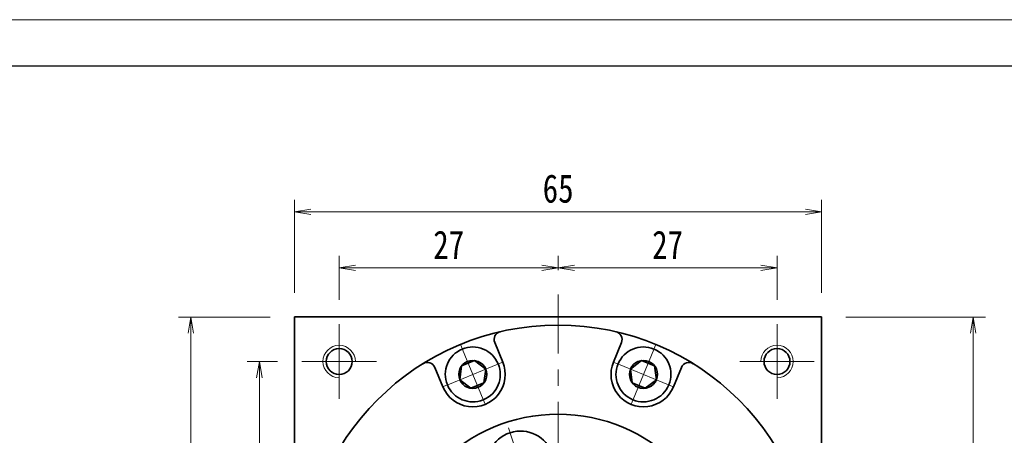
# Model space of a CAD drawing. Header units: millimetres. Extents: x -3 to 481, y -9 to 332.
# Tile 6 of 6: x 247 to 369, y 281 to 332. Entities that reach past the tile are written whole.
import ezdxf

# ---------------------------------------------------------------- set-up
doc = ezdxf.new("R2010")
doc.units = ezdxf.units.MM
doc.set_wipeout_variables(frame=1)
doc.linetypes.add('点画线', pattern=[18, 12, -2, 2, -2])
for name, color, linetype, lineweight in [('中心线层', 1, '点画线', 18), ('图框_外框线', 7, 'Continuous', 18), ('尺寸线层', 3, 'Continuous', 18), ('粗实线层', 7, 'Continuous', 35)]:
    doc.layers.add(name, color=color, linetype=linetype, lineweight=lineweight)
doc.styles.add('宋体', font='SimSun.ttf', dxfattribs={"width": 0.8})
doc.dimstyles.new('A水平标注$0', dxfattribs={"dimtxt": 3.5, "dimasz": 2, "dimexe": 1.5, "dimexo": 3, "dimgap": 1.1, "dimtad": 1, "dimtoh": 1, "dimdec": 4, "dimdsep": 46, "dimtxsty": '宋体', "dimblk": 'OPEN', "dimcen": 3, "dimclrd": 3, "dimclre": 3, "dimclrt": 6, "dimadec": 0, "dimazin": 0, "dimtm": 1e-09, "dimtfac": 1, "dimtdec": 4, "dimtix": 1, "dimtmove": 0, "dimatfit": 3, "dimldrblk": 'OPEN', "dimfxl": 0, "dimlwd": 13, "dimlwe": 13, "dimarcsym": 0})

# ---------------------------------------------------------------- blocks, each defined once
blk = doc.blocks.new('_Open')
at = {"color": 0, "linetype": 'ByBlock', "lineweight": -2}
for p, q in [((-1, 0.167), (0, 0)), ((-1, -0.167), (0, 0)), ((0, 0), (-1, 0))]:
    blk.add_line(p, q, dxfattribs=at)
blk = doc.blocks.new('*D15')
at = {"layer": 'Defpoints', "color": 0, "transparency": 16777216}
for p in [(313.53, 301.52), (313.53, 298.23), (286.53, 294.55)]:
    blk.add_point(p, dxfattribs=at)
at = {"layer": '尺寸线层', "color": 3, "lineweight": 13, "transparency": 16777216}
for p, q in [((286.53, 297.55), (286.53, 303.02)), ((313.53, 301.23), (313.53, 303.02)), ((288.53, 301.52), (311.53, 301.52))]:
    blk.add_line(p, q, dxfattribs=at)
at = {"layer": '尺寸线层', "color": 3, "lineweight": 13, "transparency": 16777216, "xscale": 2, "yscale": 2, "zscale": 2, "rotation": 180}
blk.add_blockref('_Open', (286.53, 301.52), dxfattribs=at)
at = {"layer": '尺寸线层', "color": 3, "lineweight": 13, "transparency": 16777216, "xscale": 2, "yscale": 2, "zscale": 2}
blk.add_blockref('_Open', (313.53, 301.52), dxfattribs=at)
at = {"layer": '尺寸线层', "color": 6, "transparency": 16777216, "insert": (300.03, 304.37), "char_height": 3.5, "attachment_point": 5, "style": '宋体', "bg_fill": 3, "box_fill_scale": 1.1, "bg_fill_color": 256, "bg_fill_true_color": 13158600, "bg_fill_transparency": 0}
blk.add_mtext('27', dxfattribs=at)
blk = doc.blocks.new('*D16')
at = {"layer": 'Defpoints', "color": 0, "transparency": 16777216}
for p in [(340.53, 301.52), (313.53, 298.23), (340.53, 294.55)]:
    blk.add_point(p, dxfattribs=at)
at = {"layer": '尺寸线层', "color": 3, "lineweight": 13, "transparency": 16777216}
for p, q in [((313.53, 301.23), (313.53, 303.02)), ((340.53, 297.55), (340.53, 303.02)), ((315.53, 301.52), (338.53, 301.52))]:
    blk.add_line(p, q, dxfattribs=at)
at = {"layer": '尺寸线层', "color": 3, "lineweight": 13, "transparency": 16777216, "xscale": 2, "yscale": 2, "zscale": 2, "rotation": 180}
blk.add_blockref('_Open', (313.53, 301.52), dxfattribs=at)
at = {"layer": '尺寸线层', "color": 3, "lineweight": 13, "transparency": 16777216, "xscale": 2, "yscale": 2, "zscale": 2}
blk.add_blockref('_Open', (340.53, 301.52), dxfattribs=at)
at = {"layer": '尺寸线层', "color": 6, "transparency": 16777216, "insert": (327.03, 304.37), "char_height": 3.5, "attachment_point": 5, "style": '宋体', "bg_fill": 3, "box_fill_scale": 1.1, "bg_fill_color": 256, "bg_fill_true_color": 13158600, "bg_fill_transparency": 0}
blk.add_mtext('27', dxfattribs=at)
blk = doc.blocks.new('*D17')
at = {"layer": 'Defpoints', "color": 0, "transparency": 16777216}
for p in [(281.93, 289.95), (276.68, 262.95), (278.03, 262.95)]:
    blk.add_point(p, dxfattribs=at)
at = {"layer": '尺寸线层', "color": 3, "lineweight": 13, "transparency": 16777216}
for p, q in [((278.93, 289.95), (275.18, 289.95)), ((276.68, 287.95), (276.68, 264.95)), ((275.03, 262.95), (275.18, 262.95))]:
    blk.add_line(p, q, dxfattribs=at)
at = {"layer": '尺寸线层', "color": 3, "lineweight": 13, "transparency": 16777216, "xscale": 2, "yscale": 2, "zscale": 2}
for p, rotation in [((276.68, 289.95), 90), ((276.68, 262.95), 270)]:
    blk.add_blockref('_Open', p, dxfattribs=dict(at, rotation=rotation))
at = {"layer": '尺寸线层', "color": 6, "transparency": 16777216, "insert": (273.83, 276.45), "char_height": 3.5, "attachment_point": 5, "rotation": 90, "style": '宋体', "bg_fill": 3, "box_fill_scale": 1.1, "bg_fill_color": 256, "bg_fill_true_color": 13158600, "bg_fill_transparency": 0}
blk.add_mtext('27', dxfattribs=at)
blk = doc.blocks.new('*D19')
at = {"layer": 'Defpoints', "color": 0, "transparency": 16777216}
for p in [(268.22, 295.45), (281.03, 295.45), (281.03, 230.45)]:
    blk.add_point(p, dxfattribs=at)
at = {"layer": '尺寸线层', "color": 3, "lineweight": 13, "transparency": 16777216}
for p, q in [((278.03, 295.45), (266.72, 295.45)), ((268.22, 232.45), (268.22, 293.45)), ((278.03, 230.45), (266.72, 230.45))]:
    blk.add_line(p, q, dxfattribs=at)
at = {"layer": '尺寸线层', "color": 3, "lineweight": 13, "transparency": 16777216, "xscale": 2, "yscale": 2, "zscale": 2}
for p, rotation in [((268.22, 295.45), 90), ((268.22, 230.45), 270)]:
    blk.add_blockref('_Open', p, dxfattribs=dict(at, rotation=rotation))
at = {"layer": '尺寸线层', "color": 6, "transparency": 16777216, "insert": (265.37, 262.95), "char_height": 3.5, "attachment_point": 5, "rotation": 90, "style": '宋体', "bg_fill": 3, "box_fill_scale": 1.1, "bg_fill_color": 256, "bg_fill_true_color": 13158600, "bg_fill_transparency": 0}
blk.add_mtext('65', dxfattribs=at)
blk = doc.blocks.new('*D20')
at = {"layer": 'Defpoints', "color": 0, "transparency": 16777216}
for p in [(346.03, 308.44), (281.03, 295.45), (346.03, 295.45)]:
    blk.add_point(p, dxfattribs=at)
at = {"layer": '尺寸线层', "color": 3, "lineweight": 13, "transparency": 16777216}
for p, q in [((281.03, 298.45), (281.03, 309.94)), ((346.03, 298.45), (346.03, 309.94)), ((283.03, 308.44), (344.03, 308.44))]:
    blk.add_line(p, q, dxfattribs=at)
at = {"layer": '尺寸线层', "color": 3, "lineweight": 13, "transparency": 16777216, "xscale": 2, "yscale": 2, "zscale": 2, "rotation": 180}
blk.add_blockref('_Open', (281.03, 308.44), dxfattribs=at)
at = {"layer": '尺寸线层', "color": 3, "lineweight": 13, "transparency": 16777216, "xscale": 2, "yscale": 2, "zscale": 2}
blk.add_blockref('_Open', (346.03, 308.44), dxfattribs=at)
at = {"layer": '尺寸线层', "color": 6, "transparency": 16777216, "insert": (313.53, 311.29), "char_height": 3.5, "attachment_point": 5, "style": '宋体', "bg_fill": 3, "box_fill_scale": 1.1, "bg_fill_color": 256, "bg_fill_true_color": 13158600, "bg_fill_transparency": 0}
blk.add_mtext('65', dxfattribs=at)
blk = doc.blocks.new('*D22')
at = {"layer": 'Defpoints', "color": 0, "transparency": 16777216}
for p in [(346.03, 295.45), (343.33, 104.95), (364.72, 104.95)]:
    blk.add_point(p, dxfattribs=at)
at = {"layer": '尺寸线层', "color": 3, "lineweight": 13, "transparency": 16777216}
for p, q in [((349.03, 295.45), (366.22, 295.45)), ((364.72, 293.45), (364.72, 106.95)), ((346.33, 104.95), (366.22, 104.95))]:
    blk.add_line(p, q, dxfattribs=at)
at = {"layer": '尺寸线层', "color": 3, "lineweight": 13, "transparency": 16777216, "xscale": 2, "yscale": 2, "zscale": 2}
for p, rotation in [((364.72, 295.45), 90), ((364.72, 104.95), 270)]:
    blk.add_blockref('_Open', p, dxfattribs=dict(at, rotation=rotation))
at = {"layer": '尺寸线层', "color": 6, "transparency": 16777216, "insert": (361.87, 200.2), "char_height": 3.5, "attachment_point": 5, "rotation": 90, "style": '宋体', "bg_fill": 3, "box_fill_scale": 1.1, "bg_fill_color": 256, "bg_fill_true_color": 13158600, "bg_fill_transparency": 0}
blk.add_mtext('190.5', dxfattribs=at)
blk = doc.blocks.new('*X5')
at = {"layer": '中心线层', "linetype": '点画线', "lineweight": 18}
for p, q in [((0, -3.89), (0, 3.89)), ((-3.89, 0), (3.89, 0))]:
    blk.add_line(p, q, dxfattribs=at)
at = {"layer": '粗实线层'}
for p, q in [((-1.73, 0), (-0.87, 1.5)), ((-0.87, 1.5), (0.87, 1.5)), ((1.73, 0), (0.87, 1.5)), ((1.73, 0), (0.87, 1.5)), ((-1.73, 0), (-0.87, -1.5)), ((1.73, 0), (0.87, -1.5)), ((-0.87, -1.5), (0.87, -1.5))]:
    blk.add_line(p, q, dxfattribs=at)
blk.add_circle((0, 0), 1.73, dxfattribs=at)
for start, end in [(0, 180), (180, 360)]:
    blk.add_arc((0, 0), 3.39, start, end, dxfattribs=at)
blk = doc.blocks.new('*X7')
at = {"layer": '中心线层', "linetype": '点画线', "lineweight": 18}
for p, q in [((0, -4.76), (0, 4.76)), ((-4.76, 0), (4.76, 0))]:
    blk.add_line(p, q, dxfattribs=at)
at = {"layer": '粗实线层'}
for p, q in [((-2.31, 0), (-1.15, 2)), ((-1.15, 2), (1.15, 2)), ((2.31, 0), (1.15, 2)), ((2.31, 0), (1.15, 2)), ((-2.31, 0), (-1.15, -2)), ((2.31, 0), (1.15, -2)), ((-1.15, -2), (1.15, -2))]:
    blk.add_line(p, q, dxfattribs=at)
blk.add_circle((0, 0), 2.31, dxfattribs=at)
for start, end in [(0, 180), (180, 360)]:
    blk.add_arc((0, 0), 4.14, start, end, dxfattribs=at)
blk = doc.blocks.new('243gh_1')
at = {"layer": '粗实线层'}
blk.add_circle((0, 0), 8, dxfattribs=at)
blk.add_wipeout([(-10.86, 0), (-10.86, 0.02), (-10.86, 0.05), (-10.86, 0.07), (-10.86, 0.1), (-10.86, 0.12), (-10.86, 0.15), (-10.86, 0.17), (-10.86, 0.19), (-10.87, 0.22), (-10.87, 0.24), (-10.87, 0.27), (-10.87, 0.29), (-10.87, 0.32), (-10.87, 0.34), (-10.88, 0.36), (-10.88, 0.39), (-10.88, 0.41), (-10.88, 0.44), (-10.89, 0.46), (-10.89, 0.48), (-10.89, 0.51), (-10.89, 0.53), (-10.9, 0.56), (-10.9, 0.58), (-10.9, 0.6), (-10.91, 0.63), (-10.91, 0.65), (-10.92, 0.68), (-10.92, 0.7), (-10.92, 0.72), (-10.92, 0.72), (-10.96, 0.91), (-11.01, 1.1), (-11.06, 1.28), (-11.13, 1.47), (-11.2, 1.64), (-11.28, 1.82), (-11.37, 1.99), (-11.47, 2.16), (-11.57, 2.32), (-11.68, 2.48), (-11.8, 2.63), (-11.93, 2.77), (-12.06, 2.91), (-12.2, 3.05), (-12.34, 3.17), (-12.49, 3.29), (-12.65, 3.41), (-12.81, 3.51), (-12.97, 3.61), (-13.14, 3.7), (-13.32, 3.78), (-13.5, 3.86), (-13.68, 3.92), (-13.86, 3.98), (-14.05, 4.03), (-14.23, 4.07), (-14.42, 4.1), (-14.62, 4.12), (-14.81, 4.14), (-15, 4.14), (-15, 4.14), (-15.19, 4.14), (-15.38, 4.12), (-15.58, 4.1), (-15.77, 4.07), (-15.95, 4.03), (-16.14, 3.98), (-16.32, 3.92), (-16.5, 3.86), (-16.68, 3.78), (-16.86, 3.7), (-17.03, 3.61), (-17.19, 3.51), (-17.35, 3.41), (-17.51, 3.29), (-17.66, 3.17), (-17.8, 3.05), (-17.94, 2.91), (-18.07, 2.77), (-18.2, 2.63), (-18.32, 2.48), (-18.43, 2.32), (-18.53, 2.16), (-18.63, 1.99), (-18.72, 1.82), (-18.8, 1.64), (-18.87, 1.47), (-18.94, 1.28), (-18.99, 1.1), (-19.04, 0.91), (-19.08, 0.72), (-19.08, 0.72), (-19.08, 0.7), (-19.08, 0.68), (-19.09, 0.65), (-19.09, 0.63), (-19.1, 0.6), (-19.1, 0.58), (-19.1, 0.56), (-19.11, 0.53), (-19.11, 0.51), (-19.11, 0.48), (-19.11, 0.46), (-19.12, 0.44), (-19.12, 0.41), (-19.12, 0.39), (-19.12, 0.36), (-19.13, 0.34), (-19.13, 0.32), (-19.13, 0.29), (-19.13, 0.27), (-19.13, 0.24), (-19.13, 0.22), (-19.14, 0.19), (-19.14, 0.17), (-19.14, 0.15), (-19.14, 0.12), (-19.14, 0.1), (-19.14, 0.07), (-19.14, 0.05), (-19.14, 0.02), (-19.14, 0), (-19.14, 0), (-19.13, -0.22), (-19.12, -0.43), (-19.09, -0.65), (-19.05, -0.86), (-19, -1.07), (-18.94, -1.28), (-18.87, -1.48), (-18.78, -1.68), (-18.69, -1.88), (-18.59, -2.07), (-18.47, -2.25), (-18.35, -2.43), (-18.22, -2.61), (-18.08, -2.77), (-17.93, -2.93), (-17.77, -3.08), (-17.61, -3.22), (-17.43, -3.35), (-17.25, -3.47), (-17.07, -3.59), (-16.88, -3.69), (-16.68, -3.78), (-16.48, -3.87), (-16.28, -3.94), (-16.07, -4), (-15.86, -4.05), (-15.65, -4.09), (-15.43, -4.12), (-15.22, -4.13), (-15, -4.14), (-15, -4.14), (-14.78, -4.13), (-14.57, -4.12), (-14.35, -4.09), (-14.14, -4.05), (-13.93, -4), (-13.72, -3.94), (-13.52, -3.87), (-13.32, -3.78), (-13.12, -3.69), (-12.93, -3.59), (-12.75, -3.47), (-12.57, -3.35), (-12.39, -3.22), (-12.23, -3.08), (-12.07, -2.93), (-11.92, -2.77), (-11.78, -2.61), (-11.65, -2.43), (-11.53, -2.25), (-11.41, -2.07), (-11.31, -1.88), (-11.22, -1.68), (-11.13, -1.48), (-11.06, -1.28), (-11, -1.07), (-10.95, -0.86), (-10.91, -0.65), (-10.88, -0.43), (-10.87, -0.22)]).dxf.layer = '粗实线层'
blk.add_circle((0, 0), 20.5, dxfattribs=at)
blk.add_blockref('*X7', (-15, 0), dxfattribs=at)
for points in [[(-3.36, 10.33), (-3.33, 10.34), (-3.31, 10.34), (-3.29, 10.35), (-3.26, 10.36), (-3.24, 10.37), (-3.22, 10.38), (-3.2, 10.38), (-3.17, 10.39), (-3.15, 10.4), (-3.13, 10.41), (-3.1, 10.42), (-3.08, 10.43), (-3.06, 10.44), (-3.04, 10.45), (-3.02, 10.46), (-2.99, 10.47), (-2.97, 10.48), (-2.95, 10.49), (-2.93, 10.5), (-2.9, 10.51), (-2.88, 10.52), (-2.86, 10.53), (-2.84, 10.54), (-2.82, 10.55), (-2.79, 10.56), (-2.77, 10.57), (-2.75, 10.58), (-2.73, 10.59), (-2.71, 10.6), (-2.69, 10.61), (-2.69, 10.61), (-2.52, 10.71), (-2.36, 10.81), (-2.2, 10.92), (-2.05, 11.04), (-1.9, 11.16), (-1.76, 11.29), (-1.62, 11.43), (-1.49, 11.57), (-1.37, 11.72), (-1.26, 11.87), (-1.15, 12.03), (-1.05, 12.2), (-0.96, 12.37), (-0.87, 12.54), (-0.8, 12.72), (-0.73, 12.9), (-0.67, 13.08), (-0.62, 13.27), (-0.58, 13.45), (-0.54, 13.64), (-0.52, 13.83), (-0.5, 14.03), (-0.5, 14.22), (-0.5, 14.41), (-0.51, 14.6), (-0.53, 14.79), (-0.56, 14.99), (-0.6, 15.17), (-0.64, 15.36), (-0.7, 15.55), (-0.7, 15.55), (-0.76, 15.73), (-0.83, 15.91), (-0.91, 16.08), (-1, 16.25), (-1.1, 16.42), (-1.2, 16.58), (-1.31, 16.74), (-1.43, 16.89), (-1.56, 17.03), (-1.69, 17.17), (-1.83, 17.31), (-1.97, 17.44), (-2.12, 17.56), (-2.28, 17.67), (-2.44, 17.78), (-2.6, 17.87), (-2.77, 17.96), (-2.95, 18.05), (-3.13, 18.12), (-3.31, 18.19), (-3.49, 18.24), (-3.68, 18.29), (-3.87, 18.33), (-4.05, 18.36), (-4.25, 18.39), (-4.44, 18.4), (-4.63, 18.41), (-4.82, 18.4), (-5.01, 18.39), (-5.21, 18.37), (-5.21, 18.37), (-5.23, 18.36), (-5.25, 18.36), (-5.28, 18.36), (-5.3, 18.35), (-5.33, 18.35), (-5.35, 18.34), (-5.37, 18.34), (-5.4, 18.34), (-5.42, 18.33), (-5.45, 18.33), (-5.47, 18.32), (-5.49, 18.32), (-5.52, 18.31), (-5.54, 18.31), (-5.56, 18.3), (-5.59, 18.29), (-5.61, 18.29), (-5.63, 18.28), (-5.66, 18.28), (-5.68, 18.27), (-5.71, 18.27), (-5.73, 18.26), (-5.75, 18.25), (-5.78, 18.25), (-5.8, 18.24), (-5.82, 18.23), (-5.85, 18.23), (-5.87, 18.22), (-5.89, 18.21), (-5.91, 18.2), (-5.91, 18.2), (-6.12, 18.13), (-6.32, 18.05), (-6.51, 17.95), (-6.71, 17.85), (-6.89, 17.74), (-7.07, 17.62), (-7.24, 17.48), (-7.41, 17.34), (-7.56, 17.19), (-7.71, 17.04), (-7.85, 16.87), (-7.98, 16.7), (-8.11, 16.52), (-8.22, 16.34), (-8.32, 16.15), (-8.42, 15.95), (-8.5, 15.75), (-8.57, 15.55), (-8.63, 15.34), (-8.68, 15.13), (-8.72, 14.91), (-8.75, 14.7), (-8.77, 14.48), (-8.78, 14.27), (-8.77, 14.05), (-8.75, 13.83), (-8.72, 13.62), (-8.68, 13.41), (-8.63, 13.19), (-8.57, 12.99), (-8.57, 12.99), (-8.5, 12.78), (-8.42, 12.58), (-8.32, 12.39), (-8.22, 12.2), (-8.11, 12.01), (-7.98, 11.83), (-7.85, 11.66), (-7.71, 11.5), (-7.56, 11.34), (-7.41, 11.19), (-7.24, 11.05), (-7.07, 10.92), (-6.89, 10.79), (-6.71, 10.68), (-6.51, 10.58), (-6.32, 10.48), (-6.12, 10.4), (-5.91, 10.33), (-5.71, 10.27), (-5.5, 10.22), (-5.28, 10.18), (-5.07, 10.15), (-4.85, 10.13), (-4.64, 10.13), (-4.42, 10.13), (-4.2, 10.15), (-3.99, 10.18), (-3.77, 10.22), (-3.56, 10.27)], [(8.79, 6.38), (8.8, 6.36), (8.81, 6.34), (8.83, 6.32), (8.84, 6.31), (8.86, 6.29), (8.87, 6.27), (8.89, 6.25), (8.9, 6.23), (8.92, 6.21), (8.93, 6.19), (8.95, 6.17), (8.97, 6.15), (8.98, 6.14), (9, 6.12), (9.01, 6.1), (9.03, 6.08), (9.04, 6.06), (9.06, 6.04), (9.08, 6.03), (9.09, 6.01), (9.11, 5.99), (9.13, 5.97), (9.14, 5.96), (9.16, 5.94), (9.18, 5.92), (9.19, 5.9), (9.21, 5.89), (9.23, 5.87), (9.25, 5.85), (9.26, 5.84), (9.26, 5.84), (9.4, 5.7), (9.55, 5.58), (9.71, 5.46), (9.86, 5.36), (10.03, 5.25), (10.2, 5.16), (10.37, 5.07), (10.54, 5), (10.72, 4.93), (10.91, 4.86), (11.09, 4.81), (11.28, 4.77), (11.47, 4.73), (11.66, 4.7), (11.85, 4.69), (12.04, 4.68), (12.23, 4.68), (12.43, 4.69), (12.62, 4.7), (12.81, 4.73), (13, 4.77), (13.18, 4.81), (13.37, 4.87), (13.55, 4.93), (13.73, 5), (13.91, 5.08), (14.08, 5.16), (14.25, 5.26), (14.41, 5.36), (14.57, 5.47), (14.57, 5.47), (14.72, 5.58), (14.87, 5.71), (15.01, 5.84), (15.15, 5.98), (15.27, 6.12), (15.4, 6.27), (15.51, 6.42), (15.62, 6.58), (15.72, 6.75), (15.81, 6.91), (15.9, 7.09), (15.97, 7.26), (16.04, 7.44), (16.1, 7.63), (16.15, 7.81), (16.19, 8), (16.23, 8.19), (16.25, 8.38), (16.27, 8.57), (16.27, 8.77), (16.27, 8.96), (16.26, 9.15), (16.24, 9.34), (16.21, 9.53), (16.18, 9.72), (16.13, 9.91), (16.07, 10.09), (16.01, 10.27), (15.94, 10.45), (15.86, 10.63), (15.86, 10.63), (15.85, 10.65), (15.84, 10.67), (15.83, 10.69), (15.82, 10.71), (15.8, 10.74), (15.79, 10.76), (15.78, 10.78), (15.77, 10.8), (15.76, 10.82), (15.75, 10.84), (15.73, 10.86), (15.72, 10.88), (15.71, 10.9), (15.7, 10.93), (15.69, 10.95), (15.67, 10.97), (15.66, 10.99), (15.65, 11.01), (15.63, 11.03), (15.62, 11.05), (15.61, 11.07), (15.59, 11.09), (15.58, 11.11), (15.57, 11.13), (15.55, 11.15), (15.54, 11.17), (15.53, 11.19), (15.51, 11.21), (15.5, 11.23), (15.48, 11.25), (15.48, 11.25), (15.35, 11.42), (15.21, 11.59), (15.06, 11.74), (14.91, 11.89), (14.74, 12.03), (14.57, 12.17), (14.39, 12.29), (14.21, 12.4), (14.01, 12.51), (13.82, 12.6), (13.62, 12.68), (13.41, 12.75), (13.21, 12.82), (13, 12.87), (12.78, 12.91), (12.57, 12.93), (12.35, 12.95), (12.14, 12.96), (11.92, 12.95), (11.7, 12.93), (11.49, 12.91), (11.27, 12.87), (11.06, 12.82), (10.86, 12.75), (10.65, 12.68), (10.45, 12.6), (10.26, 12.51), (10.07, 12.4), (9.88, 12.29), (9.7, 12.17), (9.7, 12.17), (9.53, 12.03), (9.37, 11.89), (9.21, 11.74), (9.06, 11.59), (8.92, 11.42), (8.79, 11.25), (8.66, 11.07), (8.55, 10.89), (8.45, 10.7), (8.35, 10.5), (8.27, 10.3), (8.2, 10.1), (8.14, 9.89), (8.09, 9.68), (8.05, 9.46), (8.02, 9.25), (8, 9.03), (8, 8.82), (8, 8.6), (8.02, 8.38), (8.05, 8.17), (8.09, 7.96), (8.14, 7.75), (8.2, 7.54), (8.27, 7.33), (8.35, 7.13), (8.45, 6.94), (8.55, 6.75), (8.66, 6.56)], [(8.79, -6.38), (8.77, -6.4), (8.76, -6.42), (8.74, -6.44), (8.73, -6.46), (8.72, -6.48), (8.7, -6.5), (8.69, -6.52), (8.68, -6.54), (8.66, -6.56), (8.65, -6.58), (8.64, -6.6), (8.62, -6.62), (8.61, -6.65), (8.6, -6.67), (8.59, -6.69), (8.57, -6.71), (8.56, -6.73), (8.55, -6.75), (8.54, -6.77), (8.52, -6.79), (8.51, -6.81), (8.5, -6.83), (8.49, -6.86), (8.48, -6.88), (8.47, -6.9), (8.46, -6.92), (8.44, -6.94), (8.43, -6.96), (8.42, -6.98), (8.41, -7.01), (8.41, -7.01), (8.33, -7.18), (8.26, -7.36), (8.2, -7.54), (8.14, -7.73), (8.1, -7.91), (8.06, -8.1), (8.03, -8.29), (8.01, -8.48), (8, -8.68), (8, -8.87), (8, -9.06), (8.02, -9.25), (8.04, -9.44), (8.08, -9.63), (8.12, -9.82), (8.17, -10.01), (8.23, -10.19), (8.3, -10.37), (8.37, -10.55), (8.46, -10.72), (8.55, -10.89), (8.65, -11.05), (8.76, -11.21), (8.87, -11.37), (9, -11.52), (9.12, -11.66), (9.26, -11.8), (9.4, -11.93), (9.55, -12.05), (9.7, -12.17), (9.7, -12.17), (9.86, -12.28), (10.02, -12.38), (10.19, -12.47), (10.36, -12.56), (10.54, -12.64), (10.72, -12.71), (10.9, -12.77), (11.09, -12.82), (11.27, -12.87), (11.46, -12.9), (11.65, -12.93), (11.84, -12.95), (12.04, -12.96), (12.23, -12.96), (12.42, -12.95), (12.61, -12.93), (12.8, -12.9), (12.99, -12.87), (13.18, -12.82), (13.37, -12.77), (13.55, -12.71), (13.73, -12.64), (13.9, -12.56), (14.08, -12.47), (14.24, -12.38), (14.41, -12.28), (14.56, -12.17), (14.72, -12.05), (14.87, -11.93), (15.01, -11.8), (15.01, -11.8), (15.02, -11.78), (15.04, -11.76), (15.06, -11.75), (15.08, -11.73), (15.09, -11.71), (15.11, -11.7), (15.13, -11.68), (15.14, -11.66), (15.16, -11.64), (15.18, -11.63), (15.19, -11.61), (15.21, -11.59), (15.23, -11.57), (15.24, -11.55), (15.26, -11.53), (15.27, -11.52), (15.29, -11.5), (15.31, -11.48), (15.32, -11.46), (15.34, -11.44), (15.35, -11.42), (15.37, -11.4), (15.38, -11.39), (15.4, -11.37), (15.41, -11.35), (15.43, -11.33), (15.44, -11.31), (15.46, -11.29), (15.47, -11.27), (15.48, -11.25), (15.48, -11.25), (15.61, -11.07), (15.72, -10.89), (15.82, -10.7), (15.92, -10.5), (16, -10.3), (16.07, -10.1), (16.13, -9.89), (16.18, -9.68), (16.22, -9.46), (16.25, -9.25), (16.27, -9.03), (16.28, -8.82), (16.27, -8.6), (16.25, -8.38), (16.22, -8.17), (16.18, -7.96), (16.13, -7.75), (16.07, -7.54), (16, -7.33), (15.92, -7.13), (15.82, -6.94), (15.72, -6.75), (15.61, -6.56), (15.48, -6.38), (15.35, -6.21), (15.21, -6.05), (15.06, -5.89), (14.91, -5.74), (14.74, -5.6), (14.57, -5.47), (14.57, -5.47), (14.39, -5.34), (14.21, -5.23), (14.01, -5.13), (13.82, -5.03), (13.62, -4.95), (13.41, -4.88), (13.21, -4.82), (13, -4.77), (12.78, -4.73), (12.57, -4.7), (12.35, -4.68), (12.14, -4.68), (11.92, -4.68), (11.7, -4.7), (11.49, -4.73), (11.27, -4.77), (11.06, -4.82), (10.86, -4.88), (10.65, -4.95), (10.45, -5.03), (10.26, -5.13), (10.07, -5.23), (9.88, -5.34), (9.7, -5.47), (9.53, -5.6), (9.37, -5.74), (9.21, -5.89), (9.06, -6.05), (8.92, -6.21)], [(-3.36, -10.33), (-3.38, -10.32), (-3.4, -10.31), (-3.43, -10.31), (-3.45, -10.3), (-3.47, -10.29), (-3.5, -10.29), (-3.52, -10.28), (-3.54, -10.27), (-3.57, -10.27), (-3.59, -10.26), (-3.61, -10.25), (-3.64, -10.25), (-3.66, -10.24), (-3.68, -10.24), (-3.71, -10.23), (-3.73, -10.23), (-3.75, -10.22), (-3.78, -10.22), (-3.8, -10.21), (-3.83, -10.21), (-3.85, -10.2), (-3.87, -10.2), (-3.9, -10.19), (-3.92, -10.19), (-3.94, -10.18), (-3.97, -10.18), (-3.99, -10.18), (-4.02, -10.17), (-4.04, -10.17), (-4.06, -10.17), (-4.06, -10.17), (-4.26, -10.14), (-4.45, -10.13), (-4.64, -10.13), (-4.83, -10.13), (-5.02, -10.14), (-5.22, -10.17), (-5.41, -10.2), (-5.59, -10.24), (-5.78, -10.29), (-5.96, -10.34), (-6.14, -10.41), (-6.32, -10.49), (-6.5, -10.57), (-6.67, -10.66), (-6.83, -10.76), (-6.99, -10.86), (-7.15, -10.98), (-7.3, -11.1), (-7.44, -11.22), (-7.58, -11.36), (-7.71, -11.5), (-7.84, -11.64), (-7.96, -11.79), (-8.07, -11.95), (-8.17, -12.11), (-8.27, -12.28), (-8.36, -12.45), (-8.44, -12.63), (-8.51, -12.8), (-8.57, -12.99), (-8.57, -12.99), (-8.63, -13.17), (-8.67, -13.36), (-8.71, -13.55), (-8.74, -13.74), (-8.76, -13.93), (-8.77, -14.12), (-8.77, -14.31), (-8.77, -14.51), (-8.75, -14.7), (-8.73, -14.89), (-8.69, -15.08), (-8.65, -15.27), (-8.6, -15.45), (-8.54, -15.63), (-8.47, -15.81), (-8.4, -15.99), (-8.31, -16.16), (-8.22, -16.33), (-8.12, -16.5), (-8.01, -16.66), (-7.9, -16.81), (-7.78, -16.96), (-7.65, -17.1), (-7.51, -17.24), (-7.37, -17.37), (-7.23, -17.5), (-7.07, -17.61), (-6.91, -17.72), (-6.75, -17.82), (-6.58, -17.92), (-6.58, -17.92), (-6.56, -17.93), (-6.54, -17.94), (-6.52, -17.95), (-6.5, -17.96), (-6.48, -17.97), (-6.45, -17.98), (-6.43, -18), (-6.41, -18.01), (-6.39, -18.02), (-6.37, -18.03), (-6.34, -18.04), (-6.32, -18.05), (-6.3, -18.06), (-6.28, -18.07), (-6.26, -18.08), (-6.23, -18.09), (-6.21, -18.09), (-6.19, -18.1), (-6.17, -18.11), (-6.14, -18.12), (-6.12, -18.13), (-6.1, -18.14), (-6.07, -18.15), (-6.05, -18.16), (-6.03, -18.16), (-6.01, -18.17), (-5.98, -18.18), (-5.96, -18.19), (-5.94, -18.2), (-5.91, -18.2), (-5.91, -18.2), (-5.71, -18.26), (-5.5, -18.32), (-5.28, -18.35), (-5.07, -18.38), (-4.85, -18.4), (-4.64, -18.41), (-4.42, -18.4), (-4.2, -18.38), (-3.99, -18.35), (-3.77, -18.32), (-3.56, -18.26), (-3.36, -18.2), (-3.15, -18.13), (-2.95, -18.05), (-2.76, -17.95), (-2.57, -17.85), (-2.38, -17.74), (-2.2, -17.62), (-2.03, -17.48), (-1.87, -17.34), (-1.71, -17.19), (-1.56, -17.04), (-1.42, -16.87), (-1.29, -16.7), (-1.16, -16.52), (-1.05, -16.34), (-0.95, -16.15), (-0.85, -15.95), (-0.77, -15.75), (-0.7, -15.55), (-0.7, -15.55), (-0.64, -15.34), (-0.59, -15.13), (-0.55, -14.91), (-0.52, -14.7), (-0.5, -14.48), (-0.5, -14.27), (-0.5, -14.05), (-0.52, -13.83), (-0.55, -13.62), (-0.59, -13.41), (-0.64, -13.19), (-0.7, -12.99), (-0.77, -12.78), (-0.85, -12.58), (-0.95, -12.39), (-1.05, -12.2), (-1.16, -12.01), (-1.29, -11.83), (-1.42, -11.66), (-1.56, -11.5), (-1.71, -11.34), (-1.87, -11.19), (-2.03, -11.05), (-2.2, -10.92), (-2.38, -10.79), (-2.57, -10.68), (-2.76, -10.58), (-2.95, -10.48), (-3.15, -10.4)]]:
    blk.add_wipeout(points).dxf.layer = '粗实线层'
blk.add_circle((0, 0), 9.5, dxfattribs=at)
for p, rotation in [((-4.64, 14.27), 288.0000000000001), ((12.14, 8.82), 216), ((12.14, -8.82), 144), ((-4.64, -14.27), 72.00000000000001)]:
    blk.add_blockref('*X7', p, dxfattribs=dict(at, rotation=rotation))

msp = doc.modelspace()

# ---------------------------------------------------------------- linework, layer by layer
at = {"layer": '中心线层'}
for p, q in [((313.52585, 218.95384), (313.52585, 298.2261)), ((286.52585, 285.35384), (286.52585, 294.55384)), ((340.52585, 294.55384), (340.52585, 285.35384)), ((281.92585, 289.95384), (291.12585, 289.95384)), ((335.92585, 289.95384), (345.12585, 289.95384))]:
    msp.add_line(p, q, dxfattribs=at)
at = {"layer": '粗实线层'}
for p, q in [((281.02585, 295.45384), (346.02585, 295.45384)), ((281.02585, 230.45384), (281.02585, 295.45384)), ((346.02585, 230.45384), (346.02585, 295.45384)), ((306.69757, 289.89126), (305.70742, 292.28169)), ((320.35412, 289.89126), (321.34427, 292.28169)), ((299.30653, 286.8298), (298.31639, 289.22022)), ((327.74516, 286.8298), (328.7353, 289.22022))]:
    msp.add_line(p, q, dxfattribs=at)
for centre in [(286.52585, 289.95384), (340.52585, 289.95384)]:
    msp.add_circle(centre, 1.6, dxfattribs=at)
for centre, radius, start, end in [((306.6313, 292.66437), 1, 103.0645374, 202.5000542), ((320.42039, 292.66437), 1, 337.4999458, 76.9354625), ((297.39251, 288.83754), 1, 22.4999458, 121.9354625), ((303.00205, 288.36053), 4, 202.5, 22.5), ((324.04964, 288.36053), 4, 157.5, 337.5), ((329.65918, 288.83754), 1, 58.0645374, 157.5000542)]:
    msp.add_arc(centre, radius, start, end, dxfattribs=at)
at = {"layer": '粗实线层', "lineweight": 18}
for centre, start, end in [((286.52585, 289.95384), 0, 270), ((340.52585, 289.95384), 270, 180)]:
    msp.add_arc(centre, 2, start, end, dxfattribs=at)

# ---------------------------------------------------------------- next in the draw order: dimensions: what is measured, and where the dimension line sits
at = {"layer": '尺寸线层'}
dim = msp.add_linear_dim(base=(313.52585, 301.51806), p1=(286.52585, 294.55384), p2=(313.52585, 298.2261), dimstyle='A水平标注$0', override={"dimblk": 'Open', "dimtfill": 1, "dimtfillclr": 256}, dxfattribs=at)
dim.commit()
dim.dimension.update_dxf_attribs({"geometry": '*D15', "text_midpoint": (300.02585, 304.36806)})
dim = msp.add_linear_dim(base=(276.68273, 262.95384), p1=(281.92585, 289.95384), p2=(278.02585, 262.95384), angle=270, dimstyle='A水平标注$0', override={"dimblk": 'Open', "dimtfill": 1, "dimtfillclr": 256}, dxfattribs=at)
dim.commit()
dim.dimension.update_dxf_attribs({"geometry": '*D17', "text_midpoint": (273.83273, 276.45384)})

# ---------------------------------------------------------------- next in the draw order: dimensions: what is measured, and where the dimension line sits
dim = msp.add_linear_dim(base=(340.52585, 301.51806), p1=(313.52585, 298.2261), p2=(340.52585, 294.55384), dimstyle='A水平标注$0', override={"dimblk": 'Open', "dimtfill": 1, "dimtfillclr": 256}, dxfattribs=at)
dim.commit()
dim.dimension.update_dxf_attribs({"geometry": '*D16', "text_midpoint": (327.02585, 304.36806)})
dim = msp.add_linear_dim(base=(268.21838, 295.45384), p1=(281.02585, 230.45384), p2=(281.02585, 295.45384), angle=90, dimstyle='A水平标注$0', override={"dimblk": 'Open', "dimtfill": 1, "dimtfillclr": 256}, dxfattribs=at)
dim.commit()
dim.dimension.update_dxf_attribs({"geometry": '*D19', "text_midpoint": (265.36838, 262.95384)})

# ---------------------------------------------------------------- next in the draw order: linework, layer by layer
at = {"layer": '粗实线层'}
msp.add_circle((313.52585, 262.95384), 31.5, dxfattribs=at)

# ---------------------------------------------------------------- next in the draw order: dimensions: what is measured, and where the dimension line sits
at = {"layer": '尺寸线层'}
dim = msp.add_linear_dim(base=(346.02585, 308.43595), p1=(281.02585, 295.45384), p2=(346.02585, 295.45384), dimstyle='A水平标注$0', override={"dimblk": 'Open', "dimtfill": 1, "dimtfillclr": 256}, dxfattribs=at)
dim.commit()
dim.dimension.update_dxf_attribs({"geometry": '*D20', "text_midpoint": (313.52585, 311.28595)})

# ---------------------------------------------------------------- next in the draw order: dimensions: what is measured, and where the dimension line sits
dim = msp.add_linear_dim(base=(364.72363, 104.95384), p1=(346.02585, 295.45384), p2=(343.32585, 104.95384), angle=270, dimstyle='A水平标注$0', dxfattribs=at)
dim.commit()
dim.dimension.update_dxf_attribs({"geometry": '*D22', "text_midpoint": (361.87363, 200.20384)})

# ---------------------------------------------------------------- next in the draw order: wipeouts: each hides what was drawn before it
for points in [[(306.134, 289.65783), (306.12589, 289.67725), (306.11765, 289.69662), (306.10929, 289.71595), (306.10082, 289.73522), (306.09222, 289.75443), (306.0835, 289.77359), (306.07467, 289.7927), (306.06572, 289.81176), (306.05665, 289.83075), (306.04746, 289.84969), (306.03815, 289.86858), (306.02873, 289.8874), (306.01919, 289.90617), (306.00953, 289.92487), (305.99976, 289.94352), (305.98987, 289.9621), (305.97987, 289.98063), (305.96975, 289.99909), (305.95952, 290.01748), (305.94917, 290.03582), (305.93871, 290.05409), (305.92814, 290.07229), (305.91745, 290.09043), (305.90665, 290.1085), (305.89574, 290.1265), (305.88472, 290.14444), (305.87359, 290.1623), (305.86234, 290.1801), (305.85099, 290.19783), (305.83952, 290.21548), (305.83952, 290.21548), (305.75093, 290.34441), (305.65648, 290.46911), (305.55637, 290.58933), (305.45083, 290.70479), (305.34007, 290.81527), (305.22434, 290.92052), (305.10387, 291.02031), (304.97893, 291.11445), (304.84978, 291.20272), (304.71669, 291.28493), (304.57995, 291.36092), (304.43985, 291.43052), (304.29669, 291.49358), (304.15077, 291.54997), (304.00241, 291.59957), (303.85192, 291.64227), (303.69961, 291.67799), (303.54582, 291.70663), (303.39088, 291.72816), (303.2351, 291.74251), (303.07883, 291.74966), (302.9224, 291.74959), (302.76613, 291.74231), (302.61037, 291.72783), (302.45544, 291.70617), (302.30168, 291.67739), (302.1494, 291.64155), (301.99895, 291.59872), (301.85062, 291.549), (301.70475, 291.49248), (301.70475, 291.49248), (301.56165, 291.4293), (301.42161, 291.35958), (301.28493, 291.28348), (301.15192, 291.20115), (301.02284, 291.11277), (300.89797, 291.01853), (300.77759, 290.91863), (300.66195, 290.81329), (300.55128, 290.70272), (300.44584, 290.58716), (300.34584, 290.46686), (300.25149, 290.34208), (300.16301, 290.21308), (300.08056, 290.08013), (300.00434, 289.94352), (299.93451, 289.80354), (299.8712, 289.66048), (299.81456, 289.51466), (299.76471, 289.36638), (299.72176, 289.21596), (299.68578, 289.06372), (299.65688, 288.90998), (299.63509, 288.75507), (299.62047, 288.59932), (299.61306, 288.44306), (299.61286, 288.28663), (299.61988, 288.13035), (299.6341, 287.97456), (299.65549, 287.8196), (299.68401, 287.66578), (299.68401, 287.66578), (299.68838, 287.64519), (299.69289, 287.62463), (299.69752, 287.60409), (299.70228, 287.58359), (299.70717, 287.56311), (299.71219, 287.54267), (299.71733, 287.52225), (299.7226, 287.50187), (299.72799, 287.48152), (299.73352, 287.46121), (299.73916, 287.44093), (299.74494, 287.42068), (299.75084, 287.40048), (299.75686, 287.38031), (299.76301, 287.36017), (299.76929, 287.34008), (299.77568, 287.32002), (299.78221, 287.30001), (299.78886, 287.28003), (299.79563, 287.2601), (299.80252, 287.24021), (299.80954, 287.22036), (299.81668, 287.20056), (299.82395, 287.1808), (299.83134, 287.16109), (299.83884, 287.14142), (299.84648, 287.1218), (299.85423, 287.10223), (299.8621, 287.08271), (299.8701, 287.06323), (299.8701, 287.06323), (299.94229, 286.9011), (300.02286, 286.74296), (300.1116, 286.58926), (300.20826, 286.44041), (300.31258, 286.29683), (300.42428, 286.1589), (300.54303, 286.02701), (300.66853, 285.90151), (300.80042, 285.78275), (300.93835, 285.67106), (301.08193, 285.56674), (301.23078, 285.47008), (301.38448, 285.38134), (301.54262, 285.30077), (301.70475, 285.22858), (301.87045, 285.16498), (302.03924, 285.11013), (302.21067, 285.0642), (302.38427, 285.0273), (302.55957, 284.99953), (302.73608, 284.98098), (302.91331, 284.97169), (303.09079, 284.97169), (303.26803, 284.98098), (303.44454, 284.99953), (303.61983, 285.0273), (303.79343, 285.0642), (303.96486, 285.11013), (304.13366, 285.16498), (304.29935, 285.22858), (304.29935, 285.22858), (304.46148, 285.30077), (304.61962, 285.38134), (304.77332, 285.47008), (304.92217, 285.56674), (305.06575, 285.67106), (305.20368, 285.78275), (305.33557, 285.90151), (305.46107, 286.02701), (305.57983, 286.1589), (305.69152, 286.29683), (305.79584, 286.44041), (305.8925, 286.58926), (305.98124, 286.74296), (306.06182, 286.9011), (306.134, 287.06323), (306.19761, 287.22893), (306.25245, 287.39772), (306.29839, 287.56915), (306.33529, 287.74275), (306.36305, 287.91805), (306.3816, 288.09455), (306.39089, 288.27179), (306.39089, 288.44927), (306.3816, 288.62651), (306.36305, 288.80301), (306.33529, 288.97831), (306.29839, 289.15191), (306.25245, 289.32334), (306.19761, 289.49214)], [(327.18159, 287.06323), (327.18959, 287.08271), (327.19746, 287.10223), (327.20522, 287.1218), (327.21285, 287.14142), (327.22036, 287.16109), (327.22774, 287.1808), (327.23501, 287.20056), (327.24215, 287.22036), (327.24917, 287.24021), (327.25606, 287.2601), (327.26284, 287.28003), (327.26948, 287.30001), (327.27601, 287.32002), (327.28241, 287.34008), (327.28868, 287.36017), (327.29483, 287.38031), (327.30085, 287.40048), (327.30675, 287.42068), (327.31253, 287.44093), (327.31818, 287.46121), (327.3237, 287.48152), (327.32909, 287.50187), (327.33436, 287.52225), (327.3395, 287.54267), (327.34452, 287.56311), (327.34941, 287.58359), (327.35417, 287.60409), (327.3588, 287.62463), (327.36331, 287.64519), (327.36769, 287.66578), (327.36769, 287.66578), (327.3962, 287.8196), (327.4176, 287.97456), (327.43182, 288.13035), (327.43883, 288.28663), (327.43864, 288.44306), (327.43122, 288.59932), (327.4166, 288.75507), (327.39482, 288.90998), (327.36591, 289.06372), (327.32994, 289.21596), (327.28698, 289.36638), (327.23713, 289.51466), (327.18049, 289.66048), (327.11718, 289.80354), (327.04735, 289.94352), (326.97113, 290.08013), (326.88869, 290.21308), (326.8002, 290.34208), (326.70585, 290.46686), (326.60585, 290.58716), (326.50041, 290.70272), (326.38975, 290.81329), (326.2741, 290.91863), (326.15372, 291.01853), (326.02885, 291.11277), (325.89978, 291.20115), (325.76676, 291.28348), (325.63008, 291.35958), (325.49004, 291.4293), (325.34694, 291.49248), (325.34694, 291.49248), (325.20107, 291.549), (325.05275, 291.59872), (324.90229, 291.64155), (324.75002, 291.67739), (324.59625, 291.70617), (324.44132, 291.72783), (324.28556, 291.74231), (324.1293, 291.74959), (323.97286, 291.74966), (323.81659, 291.74251), (323.66082, 291.72816), (323.50587, 291.70663), (323.35208, 291.67799), (323.19978, 291.64227), (323.04928, 291.59957), (322.90092, 291.54997), (322.755, 291.49358), (322.61184, 291.43052), (322.47174, 291.36092), (322.335, 291.28493), (322.20192, 291.20272), (322.07276, 291.11445), (321.94782, 291.02031), (321.82735, 290.92052), (321.71162, 290.81527), (321.60086, 290.70479), (321.49532, 290.58933), (321.39522, 290.46911), (321.30076, 290.34441), (321.21217, 290.21548), (321.21217, 290.21548), (321.2007, 290.19783), (321.18935, 290.1801), (321.17811, 290.1623), (321.16697, 290.14444), (321.15595, 290.1265), (321.14504, 290.1085), (321.13424, 290.09043), (321.12355, 290.07229), (321.11298, 290.05409), (321.10252, 290.03582), (321.09217, 290.01748), (321.08194, 289.99909), (321.07182, 289.98063), (321.06182, 289.9621), (321.05193, 289.94352), (321.04216, 289.92487), (321.0325, 289.90617), (321.02296, 289.8874), (321.01354, 289.86858), (321.00423, 289.84969), (320.99505, 289.83075), (320.98597, 289.81176), (320.97702, 289.7927), (320.96819, 289.77359), (320.95947, 289.75443), (320.95088, 289.73522), (320.9424, 289.71595), (320.93404, 289.69662), (320.92581, 289.67725), (320.91769, 289.65783), (320.91769, 289.65783), (320.85409, 289.49214), (320.79924, 289.32334), (320.75331, 289.15191), (320.71641, 288.97831), (320.68864, 288.80301), (320.67009, 288.62651), (320.6608, 288.44927), (320.6608, 288.27179), (320.67009, 288.09455), (320.68864, 287.91805), (320.71641, 287.74275), (320.75331, 287.56915), (320.79924, 287.39772), (320.85409, 287.22893), (320.91769, 287.06323), (320.98988, 286.9011), (321.07045, 286.74296), (321.15919, 286.58926), (321.25585, 286.44041), (321.36017, 286.29683), (321.47186, 286.1589), (321.59062, 286.02701), (321.71612, 285.90151), (321.84801, 285.78275), (321.98594, 285.67106), (322.12952, 285.56674), (322.27837, 285.47008), (322.43207, 285.38134), (322.59021, 285.30077), (322.75234, 285.22858), (322.75234, 285.22858), (322.91803, 285.16498), (323.08683, 285.11013), (323.25826, 285.0642), (323.43186, 285.0273), (323.60716, 284.99953), (323.78366, 284.98098), (323.9609, 284.97169), (324.13838, 284.97169), (324.31562, 284.98098), (324.49212, 284.99953), (324.66742, 285.0273), (324.84102, 285.0642), (325.01245, 285.11013), (325.18125, 285.16498), (325.34694, 285.22858), (325.50907, 285.30077), (325.66721, 285.38134), (325.82091, 285.47008), (325.96976, 285.56674), (326.11334, 285.67106), (326.25127, 285.78275), (326.38316, 285.90151), (326.50866, 286.02701), (326.62742, 286.1589), (326.73911, 286.29683), (326.84343, 286.44041), (326.94009, 286.58926), (327.02883, 286.74296), (327.1094, 286.9011)]]:
    msp.add_wipeout(points).dxf.layer = '粗实线层'

# ---------------------------------------------------------------- next in the draw order: block references
at = {"layer": '粗实线层'}
for p, rotation in [((303.00205, 288.36053), 22.5), ((324.04964, 288.36053), 337.5000000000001)]:
    msp.add_blockref('*X5', p, dxfattribs=dict(at, rotation=rotation))

# ---------------------------------------------------------------- next in the draw order: block references
msp.add_blockref('243gh_1', (313.52585, 262.95384), dxfattribs=at)

# ---------------------------------------------------------------- next in the draw order: linework, layer by layer
at = {"layer": '图框_外框线', "color": 3}
msp.add_lwpolyline([(-1.28996, -8.55315), (480.53848, -8.55315), (480.53848, 332.16839), (-1.28996, 332.16839)], close=True, dxfattribs=at)
at = {"layer": '图框_外框线', "color": 3, "lineweight": 25}
msp.add_lwpolyline([(27.3903, -2.8171), (474.80243, -2.8171), (474.80243, 326.43234), (27.3903, 326.43234)], close=True, dxfattribs=at)

doc.saveas('drawing.dxf')
